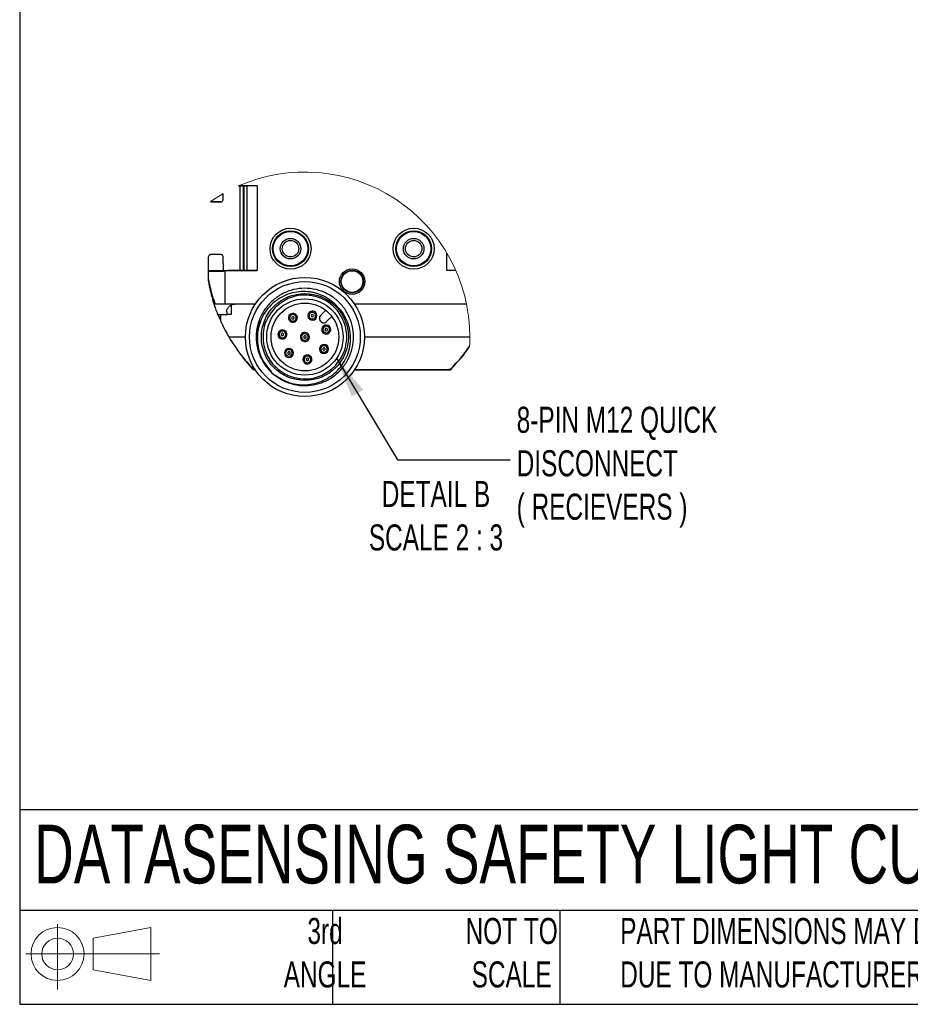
# Model space of a CAD drawing. Header units: millimetres. Extents: x 22 to 1115, y 22 to 733.
# Tile 1 of 10: x 22 to 275, y 22 to 302. Entities that reach past the tile are written whole.
import ezdxf

# ---------------------------------------------------------------- set-up
doc = ezdxf.new("R2010")
doc.units = ezdxf.units.MM
doc.header["$LTSCALE"] = 3.5
doc.layers.add('DIMENSIONS', color=140, linetype='Continuous', lineweight=25)
doc.layers.add('TEXT', color=140, linetype='Continuous', lineweight=25)
doc.styles.add('SLDTEXTSTYLE0', font='TXT', dxfattribs={"width": 0.7})
doc.dimstyles.new('SLDDIMSTYLE2', dxfattribs={"dimtxt": 0.18, "dimasz": 11.557, "dimexe": 0, "dimexo": 0.0625, "dimgap": 0, "dimtad": 0, "dimtih": 1, "dimtoh": 1, "dimdec": 0, "dimrnd": 1e-09, "dimzin": 0, "dimdsep": 46, "dimtxsty": 'Standard', "dimsah": 1, "dimcen": 0.09, "dimadec": 0, "dimazin": 0, "dimtfac": 11.557, "dimtdec": 0, "dimtofl": 0, "dimtmove": 0, "dimatfit": 3, "dimfxl": 0, "dimfrac": 2, "dimtolj": 1, "dimtzin": 0, "dimarcsym": 0})

# ---------------------------------------------------------------- blocks, each defined once
blk = doc.blocks.new('Block11')
at = {"color": 7, "linetype": 'Continuous', "lineweight": 18}
for p, q in [((9.06, 18.59), (9.06, 0)), ((19.18, 14.59), (35.61, 17.61)), ((35.61, 17.61), (35.61, 2.56)), ((19.18, 5.59), (19.18, 14.59)), ((0, 10.09), (38.06, 10.09)), ((19.18, 5.59), (35.61, 2.56))]:
    blk.add_line(p, q, dxfattribs=at)
for radius in [7.53, 4.5]:
    blk.add_circle((9.06, 10.09), radius, dxfattribs=at)
blk = doc.blocks.new('Block12')
at = {"color": 7, "linetype": 'Continuous'}
blk.add_blockref('Block11', (0, 0), dxfattribs=at)

msp = doc.modelspace()

# ---------------------------------------------------------------- linework, layer by layer
for p, q in [((84.852, 254.756), (84.422, 254.756)), ((84.439, 254.763), (86.842, 254.721)), ((89.759, 254.752), (84.618, 254.842)), ((84.848, 230.745), (84.848, 254.756)), ((84.917, 230.746), (84.917, 254.755)), ((85.737, 254.741), (85.737, 230.76)), ((86.022, 230.765), (86.022, 254.736)), ((89.759, 254.752), (86.842, 254.721)), ((86.842, 230.78), (86.842, 254.721)), ((89.759, 254.752), (89.759, 230.749)), ((80.039, 250.821), (80.109, 252.588)), ((76.459, 250.217), (79.376, 250.217)), ((79.423, 250.261), (76.5, 250.312)), ((79.423, 235.24), (76.449, 235.188)), ((79.376, 235.284), (76.459, 235.284)), ((143.659, 230.749), (143.659, 235.686)), ((75.876, 230.714), (75.876, 234.626)), ((80.192, 230.797), (80.039, 234.68)), ((75.876, 230.714), (79.959, 230.792)), ((86.842, 230.78), (75.876, 230.588)), ((75.876, 230.588), (75.876, 230.714)), ((75.876, 228.212), (75.876, 230.588)), ((79.959, 230.792), (80.192, 230.797)), ((79.959, 230.66), (79.959, 230.792)), ((80.192, 230.797), (80.192, 230.745)), ((80.192, 230.745), (84.851, 230.745)), ((80.542, 230.588), (89.759, 230.749)), ((80.542, 230.588), (80.542, 221.167)), ((89.759, 230.749), (86.842, 230.78)), ((146.183, 230.776), (143.659, 230.749)), ((146.214, 230.704), (143.659, 230.749)), ((75.876, 228.212), (75.883, 228.122)), ((75.877, 228.168), (75.882, 228.123)), ((75.882, 228.123), (75.882, 228.123)), ((75.883, 228.122), (75.883, 228.122)), ((75.883, 228.122), (75.883, 228.122)), ((75.883, 228.122), (75.883, 228.122)), ((80.542, 221.167), (77.793, 221.167)), ((89.183, 221.167), (80.542, 221.167)), ((149.241, 221.167), (117.401, 221.167)), ((79.39, 216.613), (78.541, 218.251)), ((78.56, 218.251), (81.064, 218.251)), ((79.17, 216.999), (78.666, 218.251)), ((79.391, 216.516), (79.376, 218.251)), ((81.07, 218.854), (81.064, 218.251)), ((82.292, 218.251), (81.064, 218.251)), ((82.315, 220.885), (82.292, 218.251)), ((107.747, 217.939), (109.223, 219.415)), ((107.747, 216.289), (107.829, 216.206)), ((109.479, 216.206), (110.945, 217.672)), ((81.671, 211.834), (86.376, 211.834)), ((120.209, 211.834), (150.179, 211.834)), ((148.551, 207.054), (147.678, 205.943)), ((88.42, 202.915), (85.739, 205.943)), ((88.536, 202.677), (86.644, 204.951)), ((144.881, 202.677), (146.223, 204.368)), ((144.882, 202.677), (146.406, 204.506)), ((88.537, 202.677), (87.564, 203.882)), ((88.536, 202.677), (88.537, 202.677)), ((88.537, 202.677), (88.537, 202.677)), ((88.955, 202.501), (88.954, 202.501)), ((88.955, 202.501), (89.183, 202.501)), ((93.823, 201.762), (94.473, 201.187)), ((117.401, 202.501), (144.463, 202.501)), ((117.44, 202.559), (144.158, 202.559)), ((144.498, 202.502), (144.499, 202.502)), ((144.881, 202.677), (144.882, 202.677)), ((144.881, 202.677), (144.881, 202.677))]:
    msp.add_line(p, q)
for centre, radius in [((99.209, 236.917), 5.833), ((99.209, 236.917), 5.098), ((99.209, 236.917), 4.894), ((134.209, 236.917), 5.833), ((134.209, 236.917), 5.098), ((134.209, 236.917), 4.894), ((99.209, 236.917), 2.917), ((99.209, 236.917), 2.348), ((134.209, 236.917), 2.917), ((134.209, 236.917), 2.348), ((116.709, 227.584), 3.617), ((116.709, 227.584), 3.196), ((116.709, 227.584), 3.066), ((103.292, 211.834), 16.917), ((103.292, 211.834), 15.75), ((103.292, 211.834), 12.367), ((103.292, 211.834), 10.85), ((103.292, 211.834), 9.625)]:
    msp.add_circle(centre, radius)
at = {"color": 7, "linetype": 'Continuous', "lineweight": 18}
for centre, radius, start, end in [((103.292, 211.834), 46.887, 359.99999, 113.73175), ((103.293, 211.832), 46.889, 119.63355, 124.84962), ((103.292, 211.834), 46.887, 356.83582, 359.99995)]:
    msp.add_arc(centre, radius, start, end, dxfattribs=at)
for centre, radius, start, end in [((99.878, 217.267), 1.283, 54.66563, 234.6655), ((99.878, 217.267), 1.283, 234.66567, 54.66546), ((105.412, 217.89), 1.283, 3.23673, 183.23754), ((105.412, 217.89), 0.933, 3.23696, 183.23702), ((105.412, 217.89), 0.35, 3.23615, 183.23606), ((99.878, 217.267), 0.933, 54.66592, 234.66524), ((99.878, 217.267), 0.933, 234.6653, 54.66586), ((99.878, 217.267), 0.35, 54.665, 234.66603), ((99.878, 217.267), 0.35, 234.66665, 54.66438), ((105.412, 217.89), 1.283, 183.23751, 3.23676), ((105.412, 217.89), 0.933, 183.23696, 3.23702), ((105.412, 217.89), 0.35, 183.23615, 3.23606), ((108.572, 217.114), 1.167, 135.00029, 224.99967), ((108.654, 217.031), 1.167, 224.99944, 315.00056), ((96.916, 212.552), 1.283, 106.09391, 286.09424), ((96.916, 212.552), 0.933, 106.09447, 286.09378), ((96.916, 212.552), 1.283, 286.09412, 106.09403), ((96.916, 212.552), 0.35, 106.0936, 286.09463), ((96.916, 212.552), 0.933, 286.09417, 106.09408), ((96.916, 212.552), 0.35, 286.0936, 106.09463), ((103.292, 211.834), 1.283, 131.80826, 311.80867), ((103.292, 211.834), 1.283, 311.80829, 131.80863), ((103.292, 211.834), 0.933, 311.80876, 131.80756), ((109.349, 213.953), 1.283, 131.80856, 311.80784), ((109.349, 213.953), 0.933, 131.8084, 311.80866), ((109.349, 213.953), 1.283, 311.80855, 131.80786), ((109.349, 213.953), 0.933, 311.8084, 131.80866), ((109.349, 213.953), 0.35, 131.80984, 311.80674), ((109.349, 213.953), 0.35, 311.80794, 131.80863), ((103.292, 211.834), 0.933, 131.80805, 311.80827), ((103.292, 211.834), 0.35, 131.80797, 311.80867), ((103.292, 211.834), 0.35, 311.80797, 131.80867), ((98.755, 207.297), 1.283, 157.52286, 337.52263), ((98.755, 207.297), 1.283, 337.52287, 157.52262), ((98.755, 207.297), 0.933, 157.52275, 337.52268), ((98.755, 207.297), 0.933, 337.52275, 157.52268), ((98.755, 207.297), 0.35, 157.52328, 337.52243), ((98.755, 207.297), 0.35, 337.52328, 157.52243), ((108.725, 208.42), 1.283, 131.80855, 311.80786), ((108.725, 208.42), 0.933, 131.8084, 311.80866), ((108.725, 208.42), 1.283, 311.80856, 131.80784), ((108.725, 208.42), 0.933, 311.80838, 131.80868), ((108.725, 208.42), 0.35, 131.80878, 311.80969), ((108.725, 208.42), 0.35, 311.80878, 131.80969), ((104.011, 205.458), 1.283, 28.95126, 208.95112), ((104.011, 205.458), 1.283, 208.95128, 28.9511), ((104.011, 205.458), 0.933, 28.95232, 208.95099), ((104.011, 205.458), 0.933, 208.95229, 28.95102), ((104.011, 205.458), 0.35, 28.9517, 208.9507), ((104.011, 205.458), 0.35, 208.9517, 28.9507)]:
    msp.add_arc(centre, radius, start, end)
for points, knots in [([(79.423, 250.261), (79.447, 250.261), (79.496, 250.262), (79.569, 250.274), (79.657, 250.299), (79.753, 250.346), (79.943, 250.481), (79.997, 250.672), (80.039, 250.821)], [0, 0, 0, 0, 0.0783199, 0.1603935, 0.2456599, 0.3777636, 0.512231, 1, 1, 1, 1]), ([(76.449, 235.188), (76.425, 235.187), (76.378, 235.185), (76.307, 235.17), (76.223, 235.143), (76.132, 235.096), (75.954, 234.959), (75.91, 234.773), (75.876, 234.626)], [0, 0, 0, 0, 0.0794121, 0.1621001, 0.2474926, 0.3790022, 0.5123199, 1, 1, 1, 1]), ([(80.039, 234.68), (79.997, 234.829), (79.943, 235.02), (79.753, 235.156), (79.657, 235.202), (79.569, 235.227), (79.496, 235.239), (79.447, 235.24), (79.423, 235.24)], [0, 0, 0, 0, 0.4877762, 0.6222431, 0.7543383, 0.8396043, 0.9216808, 1, 1, 1, 1]), ([(75.876, 230.588), (76.014, 230.578), (76.583, 230.538), (77.636, 230.56), (79.053, 230.563), (80.039, 230.58), (80.542, 230.588)], [0, 0, 0, 0, 0.0890573, 0.3665994, 0.6764305, 1, 1, 1, 1]), ([(75.876, 228.212), (75.878, 228.195), (75.888, 228.129), (75.931, 227.861), (76.129, 226.803), (76.487, 225.336), (77.059, 223.247), (77.506, 221.979), (77.793, 221.167)], [0, 0, 0, 0, 0.0069027, 0.0276861, 0.1111921, 0.4486628, 0.6467852, 1, 1, 1, 1]), ([(75.882, 228.123), (75.882, 228.123), (75.882, 228.123), (75.882, 228.123), (75.882, 228.123)], [0, 0, 0, 0, 0.4951805, 1, 1, 1, 1]), ([(77.524, 221.167), (77.16, 222.409), (76.54, 224.526), (76.095, 226.814), (75.922, 227.875), (75.894, 228.052), (75.885, 228.107), (75.883, 228.122)], [0, 0, 0, 0, 0.54262, 0.9249625, 0.9765645, 0.9935643, 1, 1, 1, 1]), ([(90.285, 216.522), (89.989, 215.489), (89.397, 213.422), (89.448, 210.169), (90.193, 207.023), (91.658, 204.132), (93.747, 201.658), (96.35, 199.73), (99.328, 198.457), (102.519, 197.901), (105.752, 198.101), (108.854, 199.035), (111.653, 200.665), (114.006, 202.891), (115.776, 205.604), (116.88, 208.649), (117.244, 211.868), (116.864, 215.085), (115.745, 218.125), (113.962, 220.83), (111.599, 223.045), (108.791, 224.661), (105.685, 225.581), (102.451, 225.764), (99.262, 225.193), (96.29, 223.905), (93.695, 221.965), (91.618, 219.479), (90.169, 216.581), (89.429, 213.428), (89.432, 210.186), (90.194, 207.044), (91.622, 204.12), (93.086, 202.545), (93.819, 201.758)], [0, 0, 0, 0, 0.0312422, 0.0624925, 0.0937351, 0.1249859, 0.1562291, 0.1874802, 0.2187244, 0.2499756, 0.281221, 0.3124719, 0.3437188, 0.3749693, 0.4062176, 0.4374676, 0.4687177, 0.4999671, 0.5312188, 0.5624675, 0.5937207, 0.6249691, 0.6562235, 0.6874716, 0.718727, 0.7499752, 0.7812315, 0.8124801, 0.8437369, 0.874986, 0.9062431, 0.9374936, 0.9687507, 1, 1, 1, 1]), ([(111.669, 221.323), (111.01, 221.871), (109.683, 222.974), (107.318, 224.063), (104.813, 224.716), (101.384, 224.878), (97.148, 223.774), (92.933, 220.651), (90.265, 216.124), (89.458, 210.978), (90.574, 205.8), (92.737, 203.111), (93.823, 201.762)], [0, 0, 0, 0, 0.0624889, 0.1258633, 0.1887261, 0.2510541, 0.3755392, 0.5006373, 0.6256433, 0.7501327, 0.8746695, 1, 1, 1, 1]), ([(77.692, 220.665), (77.63, 220.816), (77.214, 221.812), (77.038, 222.884), (76.888, 223.794)], [0, 0, 0, 0, 0.15078094, 1, 1, 1, 1]), ([(78.56, 218.251), (78.353, 218.792), (77.985, 219.756), (77.665, 220.737), (77.524, 221.167)], [0, 0, 0, 0, 0.5619553, 1, 1, 1, 1]), ([(81.07, 218.854), (81.104, 219.145), (81.176, 219.752), (81.63, 220.406), (82.12, 220.803), (82.537, 221.016), (82.97, 221.144), (83.261, 221.16), (83.403, 221.167)], [0, 0, 0, 0, 0.2396426, 0.4988005, 0.6303994, 0.7592976, 0.8831099, 1, 1, 1, 1]), ([(94.473, 201.187), (95.947, 200.279), (98.884, 198.468), (104.163, 197.997), (109.163, 199.448), (113.318, 202.643), (115.903, 207.205), (116.474, 211.551), (115.887, 214.948), (114.932, 217.355), (113.555, 219.563), (112.296, 220.738), (111.669, 221.323)], [0, 0, 0, 0, 0.1253563, 0.2498468, 0.3744731, 0.4991833, 0.6236738, 0.7488103, 0.8114445, 0.8744241, 0.9374092, 1, 1, 1, 1]), ([(111.707, 203.419), (112.647, 204.593), (114.604, 207.038), (115.512, 211.85), (114.549, 216.567), (111.908, 220.45), (108.026, 223.091), (103.308, 224.053), (98.496, 223.146), (96.052, 221.189), (94.878, 220.248)], [0, 0, 0, 0, 0.1200543, 0.2499999, 0.3799455, 0.5000001, 0.6200544, 0.75, 0.8799455, 1, 1, 1, 1]), ([(94.878, 220.248), (93.938, 219.075), (91.98, 216.63), (91.073, 211.818), (92.035, 207.1), (94.677, 203.218), (98.559, 200.577), (103.276, 199.614), (108.088, 200.522), (110.533, 202.479), (111.707, 203.419)], [0, 0, 0, 0, 0.1200544, 0.25, 0.3799457, 0.5, 0.6200545, 0.7500001, 0.8799457, 1, 1, 1, 1]), ([(79.495, 216.044), (79.462, 216.13), (79.404, 216.282), (79.395, 216.445), (79.391, 216.516)], [0, 0, 0, 0, 0.5599927, 1, 1, 1, 1]), ([(79.495, 216.044), (79.872, 215.243), (80.546, 213.813), (81.327, 212.439), (81.671, 211.834)], [0, 0, 0, 0, 0.56000036, 1, 1, 1, 1]), ([(81.671, 211.834), (82.787, 210.059), (84.781, 206.889), (87.308, 204.129), (88.42, 202.915)], [0, 0, 0, 0, 0.5599998, 1, 1, 1, 1]), ([(84.867, 207.054), (84.747, 207.213), (84.541, 207.485), (84.271, 207.852), (84.122, 208.06), (84.055, 208.152)], [0, 0, 0, 0, 0.43726465, 0.7496899, 1, 1, 1, 1]), ([(144.998, 202.915), (146.423, 204.457), (148.291, 206.477), (149.764, 208.793), (150.113, 209.343)], [0, 0, 0, 0, 0.7628521, 1, 1, 1, 1]), ([(148.751, 207.319), (149.003, 207.6), (149.531, 208.189), (149.91, 208.883), (150.108, 209.246)], [0, 0, 0, 0, 0.4772886, 1, 1, 1, 1]), ([(89.259, 202.559), (89.082, 202.58), (88.766, 202.618), (88.526, 202.824), (88.42, 202.915)], [0, 0, 0, 0, 0.5600033, 1, 1, 1, 1]), ([(88.954, 202.501), (88.915, 202.503), (88.838, 202.507), (88.726, 202.543), (88.622, 202.598), (88.565, 202.651), (88.536, 202.677)], [0, 0, 0, 0, 0.2500042, 0.5000016, 0.7500124, 1, 1, 1, 1]), ([(88.537, 202.677), (88.606, 202.621), (88.729, 202.521), (88.886, 202.507), (88.955, 202.501)], [0, 0, 0, 0, 0.5599987, 1, 1, 1, 1]), ([(144.998, 202.915), (144.859, 202.802), (144.612, 202.601), (144.297, 202.572), (144.158, 202.559)], [0, 0, 0, 0, 0.5599958, 1, 1, 1, 1]), ([(144.463, 202.501), (144.502, 202.503), (144.579, 202.507), (144.691, 202.543), (144.795, 202.598), (144.852, 202.651), (144.881, 202.677)], [0, 0, 0, 0, 0.2499987, 0.499994, 0.7500064, 1, 1, 1, 1]), ([(144.882, 202.677), (144.853, 202.651), (144.795, 202.598), (144.692, 202.543), (144.58, 202.507), (144.502, 202.503), (144.464, 202.501)], [0, 0, 0, 0, 0.2500004, 0.5000037, 0.7500011, 1, 1, 1, 1])]:
    msp.add_open_spline(points, degree=3, knots=knots)
at = {"layer": 'TEXT'}
for p, q in [((22.225, 733.425), (22.225, 22.225)), ((955.675, 77.441), (22.225, 77.441)), ((955.675, 48.895), (22.225, 48.895)), ((111.125, 48.895), (111.125, 22.225)), ((175.741, 48.895), (175.741, 22.225)), ((22.225, 22.225), (955.675, 22.225))]:
    msp.add_line(p, q, dxfattribs=at)

# ---------------------------------------------------------------- block references
msp.add_blockref('Block12', (23.933, 26.438), dxfattribs=at)

# ---------------------------------------------------------------- texts
at = {"layer": 'DIMENSIONS', "style": 'SLDTEXTSTYLE0'}
for s, insert, char_height, attachment_point in [('8-PIN M12 QUICK^JDISCONNECT^J( RECIEVERS )', (163.491, 192.014), 7.40833, 1), ('DETAIL B^JSCALE 2 : 3', (140.55, 170.935), 7.40833, 2), ('DATASENSING SAFETY LIGHT CURTAIN', (26.333, 73.248), 16.66875, 1)]:
    msp.add_mtext(s, dxfattribs=dict(at, insert=insert, char_height=char_height, attachment_point=attachment_point))
at = {"layer": 'TEXT', "style": 'SLDTEXTSTYLE0'}
for s, insert, char_height, attachment_point in [('3rd^JANGLE', (109.02, 46.774), 7.4083, 2), ('NOT TO^JSCALE', (162.062, 46.774), 7.40833, 2), ("PART DIMENSIONS MAY DIFFER SLIGHTLY ^JDUE TO MANUFACTURER'S VARIANCES", (192.917, 46.774), 7.40833, 1)]:
    msp.add_mtext(s, dxfattribs=dict(at, insert=insert, char_height=char_height, attachment_point=attachment_point))

# ---------------------------------------------------------------- leaders
at = {"layer": 'DIMENSIONS'}
msp.add_leader([(112.298, 205.783), (129.623, 176.958), (161.67, 176.958)], dimstyle='SLDDIMSTYLE2', dxfattribs=at)

doc.saveas('drawing.dxf')
